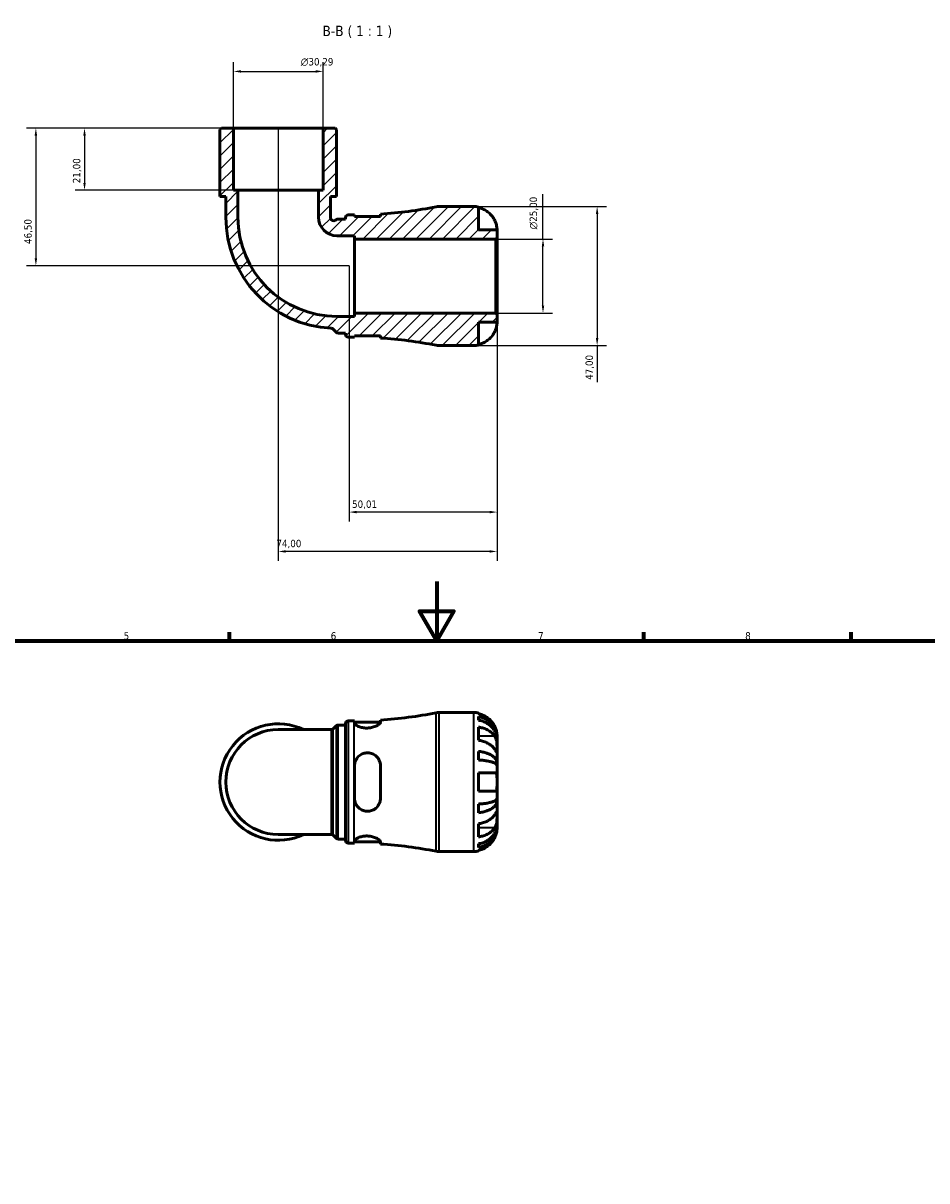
# Model space of a CAD drawing. Header units: millimetres. Extents: x 0 to 902, y 0 to 783.
# Tile 4 of 5: x 281 to 586, y 391 to 783. Entities that reach past the tile are written whole.
import ezdxf

# ---------------------------------------------------------------- set-up
doc = ezdxf.new("R2010")
doc.units = ezdxf.units.MM
for name, color, linetype, lineweight in [('Border (ISO)', 7, 'Continuous', 70), ('Dimension (ISO)', 7, 'Continuous', 25), ('Hatch (ISO)', 7, 'Continuous', 18), ('Symbol (ISO)', 7, 'Continuous', 25), ('Visible (ISO)', 7, 'Continuous', 50), ('Visible Narrow (ISO)', 7, 'Continuous', 35)]:
    doc.layers.add(name, color=color, linetype=linetype, lineweight=lineweight)
doc.styles.add('Label Text (ISO)', font='tahoma.ttf')
doc.styles.add('Note Text (ISO)', font='tahoma.ttf')
doc.dimstyles.new('Default (ISO)', dxfattribs={"dimtxt": 2.5, "dimasz": 2.5, "dimexe": 3.175, "dimexo": 0, "dimgap": 0.762, "dimtad": 1, "dimrnd": 1e-08, "dimzin": 0, "dimtxsty": 'Note Text (ISO)', "dimcen": 0.09, "dimdle": 10, "dimclrd": 256, "dimclre": 256, "dimclrt": 232, "dimazin": 0, "dimtfac": 1.40208, "dimtmove": 0, "dimatfit": 3, "dimfxl": 1, "dimtolj": 1, "dimtzin": 0, "dimlwd": -1, "dimlwe": -1, "dimarcsym": 0})

# ---------------------------------------------------------------- blocks, each defined once
blk = doc.blocks.new('Borders Default Border')
at = {"layer": 'Border (ISO)'}
for p, q in [((350.42, 574), (350.42, 576.9)), ((490.58, 574), (490.58, 576.9)), ((560.67, 574), (560.67, 576.9))]:
    blk.add_line(p, q, dxfattribs=at)
at = {"layer": 'Border (ISO)', "flags": 128}
for points in [[(420.5, 594), (420.5, 574), (414.73, 584), (426.27, 584), (420.5, 574)], [(20, 20), (20, 574), (821, 574), (821, 20), (20, 20)]]:
    blk.add_lwpolyline(points, dxfattribs=at)
at = {"layer": 'Border (ISO)', "color": 232, "true_color": 0xca0064, "char_height": 2.5, "attachment_point": 7, "style": 'Note Text (ISO)'}
for s, insert in [('5', (314.64, 574.35)), ('6', (384.66, 574.35)), ('7', (454.77, 574.4)), ('8', (524.81, 574.34))]:
    blk.add_mtext(s, dxfattribs=dict(at, insert=insert))
blk = doc.blocks.new('*D7')
at = {"layer": 'Defpoints', "color": 0, "transparency": 16777216}
for p in [(440.44, 709.8), (456.44, 709.8), (440.44, 684.8)]:
    blk.add_point(p, dxfattribs=at)
at = {"layer": 'Dimension (ISO)', "transparency": 16777216}
for p, q in [((456.44, 709.8), (456.44, 724.93)), ((440.44, 709.8), (459.62, 709.8)), ((456.44, 687.3), (456.44, 707.3)), ((440.44, 684.8), (459.62, 684.8))]:
    blk.add_line(p, q, dxfattribs=at)
for points in [[(456.03, 707.3), (456.86, 707.3), (456.44, 709.8)], [(456.03, 687.3), (456.86, 687.3), (456.44, 684.8)]]:
    blk.add_solid(points, dxfattribs=at)
at = {"layer": 'Dimension (ISO)', "color": 232, "true_color": 0xca0064, "transparency": 16777216, "insert": (451.92, 713.06), "char_height": 2.5, "attachment_point": 1, "rotation": 90, "style": 'Note Text (ISO)'}
blk.add_mtext('\\A1;\\fAIGDT|b0|i0;\\H2.5000;\\ln\\fTahoma|b0|i0;\\H2.5000;25,00', dxfattribs=at)
blk = doc.blocks.new('*D8')
at = {"layer": 'Defpoints', "color": 0, "transparency": 16777216}
for p in [(433.04, 720.8), (433.04, 673.8), (474.75, 673.8)]:
    blk.add_point(p, dxfattribs=at)
at = {"layer": 'Dimension (ISO)', "transparency": 16777216}
for p, q in [((433.04, 720.8), (477.93, 720.8)), ((474.75, 718.3), (474.75, 676.3)), ((433.04, 673.8), (477.93, 673.8)), ((474.75, 673.8), (474.75, 661.43))]:
    blk.add_line(p, q, dxfattribs=at)
for points in [[(474.34, 718.3), (475.17, 718.3), (474.75, 720.8)], [(474.34, 676.3), (475.17, 676.3), (474.75, 673.8)]]:
    blk.add_solid(points, dxfattribs=at)
at = {"layer": 'Dimension (ISO)', "color": 232, "true_color": 0xca0064, "transparency": 16777216, "insert": (470.82, 662.19), "char_height": 2.5, "attachment_point": 1, "rotation": 90, "style": 'Note Text (ISO)'}
blk.add_mtext('\\A1;47,00', dxfattribs=at)
blk = doc.blocks.new('*D9')
at = {"layer": 'Defpoints', "color": 0, "transparency": 16777216}
for p in [(351.77, 747.3), (301.42, 726.3), (353.28, 726.3)]:
    blk.add_point(p, dxfattribs=at)
at = {"layer": 'Dimension (ISO)', "transparency": 16777216}
for p, q in [((351.77, 747.3), (298.24, 747.3)), ((301.42, 744.8), (301.42, 728.8)), ((353.28, 726.3), (298.24, 726.3))]:
    blk.add_line(p, q, dxfattribs=at)
for points in [[(301, 744.8), (301.83, 744.8), (301.42, 747.3)], [(301, 728.8), (301.83, 728.8), (301.42, 726.3)]]:
    blk.add_solid(points, dxfattribs=at)
at = {"layer": 'Dimension (ISO)', "color": 232, "true_color": 0xca0064, "transparency": 16777216, "insert": (297.48, 728.68), "char_height": 2.5, "attachment_point": 1, "rotation": 90, "style": 'Note Text (ISO)'}
blk.add_mtext('\\A1;21,00', dxfattribs=at)
blk = doc.blocks.new('*D10')
at = {"layer": 'Defpoints', "color": 0, "transparency": 16777216}
for p in [(351.77, 747.3), (284.97, 700.8), (390.91, 700.8)]:
    blk.add_point(p, dxfattribs=at)
at = {"layer": 'Dimension (ISO)', "transparency": 16777216}
for p, q in [((351.77, 747.3), (281.79, 747.3)), ((284.97, 744.8), (284.97, 703.3)), ((390.91, 700.8), (281.79, 700.8))]:
    blk.add_line(p, q, dxfattribs=at)
for points in [[(284.55, 744.8), (285.38, 744.8), (284.97, 747.3)], [(284.55, 703.3), (285.38, 703.3), (284.97, 700.8)]]:
    blk.add_solid(points, dxfattribs=at)
at = {"layer": 'Dimension (ISO)', "color": 232, "true_color": 0xca0064, "transparency": 16777216, "insert": (281.03, 708.13), "char_height": 2.5, "attachment_point": 1, "rotation": 90, "style": 'Note Text (ISO)'}
blk.add_mtext('\\A1;46,50', dxfattribs=at)
blk = doc.blocks.new('*D11')
at = {"layer": 'Defpoints', "color": 0, "transparency": 16777216}
for p in [(382.06, 766.48), (351.77, 747.3), (382.06, 747.3)]:
    blk.add_point(p, dxfattribs=at)
at = {"layer": 'Dimension (ISO)', "transparency": 16777216}
for p, q in [((351.77, 747.3), (351.77, 769.65)), ((382.06, 747.3), (382.06, 769.65)), ((354.27, 766.48), (379.56, 766.48))]:
    blk.add_line(p, q, dxfattribs=at)
for points in [[(354.27, 766.9), (354.27, 766.06), (351.77, 766.48)], [(379.56, 766.9), (379.56, 766.06), (382.06, 766.48)]]:
    blk.add_solid(points, dxfattribs=at)
at = {"layer": 'Dimension (ISO)', "color": 232, "true_color": 0xca0064, "transparency": 16777216, "insert": (374.54, 771), "char_height": 2.5, "attachment_point": 1, "style": 'Note Text (ISO)'}
blk.add_mtext('\\A1;\\fAIGDT|b0|i0;\\H2.5000;\\ln\\fTahoma|b0|i0;\\H2.5000;30,29', dxfattribs=at)
blk = doc.blocks.new('*D12')
at = {"layer": 'Defpoints', "color": 0, "transparency": 16777216}
for p in [(390.91, 700.8), (440.91, 684.33), (390.91, 617.5)]:
    blk.add_point(p, dxfattribs=at)
at = {"layer": 'Dimension (ISO)', "transparency": 16777216}
for p, q in [((390.91, 700.8), (390.91, 614.33)), ((440.91, 684.33), (440.91, 614.33)), ((438.41, 617.5), (393.41, 617.5))]:
    blk.add_line(p, q, dxfattribs=at)
for points in [[(393.41, 617.92), (393.41, 617.08), (390.91, 617.5)], [(438.41, 617.92), (438.41, 617.08), (440.91, 617.5)]]:
    blk.add_solid(points, dxfattribs=at)
at = {"layer": 'Dimension (ISO)', "color": 232, "true_color": 0xca0064, "transparency": 16777216, "insert": (391.88, 621.43), "char_height": 2.5, "attachment_point": 1, "style": 'Note Text (ISO)'}
blk.add_mtext('\\A1;50,01', dxfattribs=at)
blk = doc.blocks.new('*D13')
at = {"layer": 'Defpoints', "color": 0, "transparency": 16777216}
for p in [(366.91, 747.3), (440.91, 684.33), (366.91, 604.19)]:
    blk.add_point(p, dxfattribs=at)
at = {"layer": 'Dimension (ISO)', "transparency": 16777216}
for p, q in [((366.91, 747.3), (366.91, 601.02)), ((440.91, 684.33), (440.91, 601.02)), ((438.41, 604.19), (369.41, 604.19))]:
    blk.add_line(p, q, dxfattribs=at)
for points in [[(369.41, 604.61), (369.41, 603.78), (366.91, 604.19)], [(438.41, 604.61), (438.41, 603.78), (440.91, 604.19)]]:
    blk.add_solid(points, dxfattribs=at)
at = {"layer": 'Dimension (ISO)', "color": 232, "true_color": 0xca0064, "transparency": 16777216, "insert": (366.29, 608.13), "char_height": 2.5, "attachment_point": 1, "style": 'Note Text (ISO)'}
blk.add_mtext('\\A1;74,00', dxfattribs=at)

msp = doc.modelspace()

# ---------------------------------------------------------------- hatches: boundary and pattern name
at = {"layer": 'Hatch (ISO)'}
h = msp.add_hatch(dxfattribs=at)
h.set_pattern_fill('ANSI31', color=256, scale=25.4, style=0)
h.set_pattern_definition([(45, (0, 0), (-2.245064, 2.245064), [])])
edge = h.paths.add_edge_path()
edge.add_ellipse((421.218, 678.498), major_axis=(-0.915, -4.61), ratio=1, start_angle=0, end_angle=11.23207)
edge.add_line((421.218, 673.798), (433.037, 673.798))
edge.add_ellipse((433.037, 681.673), major_axis=(0, -7.875), ratio=1, start_angle=0, end_angle=11.53696)
edge.add_line((434.612, 673.957), (434.612, 681.673))
edge.add_line((434.612, 681.673), (440.912, 681.673))
edge.add_line((440.912, 681.673), (440.912, 684.328))
edge.add_line((440.912, 684.328), (440.442, 684.798))
edge.add_line((440.442, 684.798), (392.722, 684.798))
edge.add_line((392.722, 684.798), (392.722, 683.667))
edge.add_line((392.722, 683.667), (386.78, 683.667))
edge.add_ellipse((386.78, 717.166), major_axis=(0, -33.499), ratio=1, start_angle=270, end_angle=360, ccw=False)
edge.add_line((353.281, 717.166), (353.281, 726.298))
edge.add_line((353.281, 726.298), (351.766, 726.298))
edge.add_line((351.766, 726.298), (351.766, 747.298))
edge.add_line((351.766, 747.298), (347.693, 747.298))
edge.add_line((347.693, 747.298), (347.223, 746.828))
edge.add_line((347.223, 746.828), (347.223, 724.198))
edge.add_line((347.223, 724.198), (349.192, 724.198))
edge.add_line((349.192, 724.198), (349.192, 717.166))
edge.add_ellipse((386.78, 717.166), major_axis=(-37.588, 0), ratio=1, start_angle=0, end_angle=87.08078)
edge.add_spline(control_points=[(384.866, 679.627), (384.982, 679.621), (385.097, 679.593), (385.311, 679.497), (385.407, 679.429), (385.489, 679.346)], knot_values=[-0.0702087, -0.0702087, -0.0702087, -0.0702087, -0.0351044, -0.0351044, 0, 0, 0, 0], degree=3, periodic=0)
edge.add_line((385.489, 679.346), (386.503, 678.31))
edge.add_spline(control_points=[(386.503, 678.31), (386.548, 678.265), (386.597, 678.224), (386.703, 678.153), (386.759, 678.123), (386.931, 678.052), (387.053, 678.028), (387.175, 678.028)], knot_values=[-0.0749445, -0.0749445, -0.0749445, -0.0749445, -0.0558325, -0.0558325, -0.0367206, -0.0367206, 0, 0, 0, 0], degree=3, periodic=0)
edge.add_line((387.175, 678.028), (389.66, 678.028))
edge.add_line((389.66, 678.028), (389.66, 677.558))
edge.add_ellipse((390.6, 677.558), major_axis=(-0.94, 0), ratio=1, start_angle=0, end_angle=90)
edge.add_line((390.6, 676.618), (392.54, 676.618))
edge.add_ellipse((392.54, 534.088), major_axis=(0, 142.53), ratio=1, start_angle=359.92664, end_angle=360, ccw=False)
edge.add_line((392.722, 676.618), (392.722, 677.118))
edge.add_line((392.722, 677.118), (401.472, 677.118))
edge.add_line((401.472, 677.118), (401.472, 676.338))
edge.add_ellipse((392.54, 534.088), major_axis=(8.933, 142.25), ratio=1, start_angle=352.36107, end_angle=360, ccw=False)
edge = h.paths.add_edge_path()
edge.add_ellipse((421.218, 716.098), major_axis=(0, 4.7), ratio=1, start_angle=0, end_angle=11.23207)
edge.add_ellipse((392.54, 860.508), major_axis=(27.762, -139.8), ratio=1, start_angle=352.36107, end_angle=360, ccw=False)
edge.add_line((401.472, 718.258), (401.472, 717.478))
edge.add_line((401.472, 717.478), (392.722, 717.478))
edge.add_line((392.722, 717.478), (392.722, 717.978))
edge.add_ellipse((392.54, 860.508), major_axis=(0.183, -142.53), ratio=1, start_angle=359.92664, end_angle=360, ccw=False)
edge.add_line((392.54, 717.978), (390.6, 717.978))
edge.add_ellipse((390.6, 717.038), major_axis=(0, 0.94), ratio=1, start_angle=0, end_angle=90)
edge.add_line((389.66, 717.038), (389.66, 716.568))
edge.add_line((389.66, 716.568), (387.071, 716.568))
edge.add_ellipse((387.071, 715.628), major_axis=(0, 0.94), ratio=1, start_angle=0, end_angle=34.42578)
edge.add_line((386.54, 716.404), (386.133, 716.125))
edge.add_ellipse((385.602, 716.9), major_axis=(0.531, -0.775), ratio=1, start_angle=248.29147, end_angle=360, ccw=False)
edge.add_ellipse((386.78, 717.166), major_axis=(-2.095, -0.473), ratio=1, start_angle=347.28275, end_angle=360, ccw=False)
edge.add_line((384.632, 717.166), (384.632, 724.198))
edge.add_line((384.632, 724.198), (386.601, 724.198))
edge.add_line((386.601, 724.198), (386.601, 746.828))
edge.add_line((386.601, 746.828), (386.131, 747.298))
edge.add_line((386.131, 747.298), (382.057, 747.298))
edge.add_line((382.057, 747.298), (382.057, 726.298))
edge.add_line((382.057, 726.298), (380.543, 726.298))
edge.add_line((380.543, 726.298), (380.543, 717.166))
edge.add_ellipse((386.78, 717.166), major_axis=(-6.237, 0), ratio=1, start_angle=0, end_angle=90)
edge.add_line((386.78, 710.929), (392.722, 710.929))
edge.add_line((392.722, 710.929), (392.722, 709.798))
edge.add_line((392.722, 709.798), (440.442, 709.798))
edge.add_line((440.442, 709.798), (440.912, 710.268))
edge.add_line((440.912, 710.268), (440.912, 712.923))
edge.add_line((440.912, 712.923), (434.612, 712.923))
edge.add_line((434.612, 712.923), (434.612, 720.639))
edge.add_ellipse((433.037, 712.923), major_axis=(1.575, 7.716), ratio=1, start_angle=0, end_angle=11.53696)
edge.add_line((433.037, 720.798), (421.218, 720.798))

# ---------------------------------------------------------------- linework, layer by layer
at = {"layer": 'Visible (ISO)'}
for p, q in [((347.693, 747.298), (347.223, 746.828)), ((347.223, 746.828), (347.223, 724.198)), ((351.766, 747.298), (347.693, 747.298)), ((351.766, 726.298), (351.766, 747.298)), ((382.057, 747.298), (351.766, 747.298)), ((386.131, 747.298), (382.057, 747.298)), ((382.057, 747.298), (382.057, 726.298)), ((386.601, 746.828), (386.131, 747.298)), ((386.601, 724.198), (386.601, 746.828)), ((347.223, 724.198), (349.192, 724.198)), ((349.192, 724.198), (349.192, 717.166)), ((353.281, 726.298), (351.766, 726.298)), ((353.281, 717.166), (353.281, 726.298)), ((380.543, 726.298), (353.281, 726.298)), ((382.057, 726.298), (380.543, 726.298)), ((380.543, 726.298), (380.543, 717.166)), ((384.632, 717.166), (384.632, 724.198)), ((384.632, 724.198), (386.601, 724.198)), ((433.037, 720.798), (421.218, 720.798)), ((434.612, 712.923), (434.612, 720.639)), ((386.54, 716.404), (386.133, 716.125)), ((389.66, 716.568), (387.071, 716.568)), ((389.66, 717.038), (389.66, 716.568)), ((392.54, 717.978), (390.6, 717.978)), ((392.722, 717.478), (392.722, 717.978)), ((401.472, 717.478), (392.722, 717.478)), ((401.472, 718.258), (401.472, 717.478)), ((440.912, 712.923), (434.612, 712.923)), ((440.912, 710.268), (440.912, 712.923)), ((386.78, 710.929), (392.722, 710.929)), ((392.722, 710.929), (392.722, 709.798)), ((392.722, 709.798), (440.442, 709.798)), ((392.722, 684.798), (392.722, 709.798)), ((440.442, 709.798), (440.912, 710.268)), ((440.442, 709.798), (440.442, 684.798)), ((440.912, 684.328), (440.912, 710.268)), ((392.722, 683.667), (386.78, 683.667)), ((440.442, 684.798), (392.722, 684.798)), ((392.722, 684.798), (392.722, 683.667)), ((434.612, 673.957), (434.612, 681.673)), ((434.612, 681.673), (440.912, 681.673)), ((440.912, 684.328), (440.442, 684.798)), ((440.912, 681.673), (440.912, 684.328)), ((387.175, 678.028), (389.66, 678.028)), ((389.66, 678.028), (389.66, 677.558)), ((390.6, 676.618), (392.54, 676.618)), ((392.722, 676.618), (392.722, 677.118)), ((392.722, 677.118), (401.472, 677.118)), ((401.472, 677.118), (401.472, 676.338)), ((421.218, 673.798), (433.037, 673.798)), ((421.218, 549.738), (433.037, 549.738)), ((434.612, 549.579), (434.612, 549.365)), ((434.612, 548.357), (434.612, 547.149)), ((387.169, 545.508), (389.66, 545.508)), ((389.66, 506.498), (389.66, 545.978)), ((390.6, 546.918), (392.54, 546.918)), ((392.722, 546.918), (392.722, 546.173)), ((392.722, 546.418), (401.469, 546.418)), ((401.472, 546.464), (401.472, 547.198)), ((434.612, 544.819), (434.612, 540.364)), ((384.841, 543.958), (366.912, 543.958)), ((440.912, 540.858), (440.899, 540.858)), ((440.912, 540.858), (440.912, 541.863)), ((440.912, 540.475), (440.912, 540.858)), ((440.912, 537.287), (440.912, 540.475)), ((434.612, 536.608), (434.612, 533.692)), ((440.912, 532.676), (440.912, 537.287)), ((440.912, 532.676), (440.003, 532.676)), ((440.912, 531.752), (440.912, 532.676)), ((392.722, 531.738), (392.722, 520.738)), ((401.472, 520.738), (401.472, 531.738)), ((434.612, 529.388), (434.612, 523.088)), ((440.912, 526.238), (440.912, 531.752)), ((440.912, 520.724), (440.912, 526.238)), ((440.912, 519.8), (440.912, 520.724)), ((434.612, 518.784), (434.612, 515.868)), ((440.912, 519.8), (440.003, 519.8)), ((440.912, 515.189), (440.912, 519.8)), ((440.912, 512.001), (440.912, 515.189)), ((434.612, 512.112), (434.612, 507.657)), ((440.912, 511.618), (440.899, 511.618)), ((440.912, 511.618), (440.912, 512.001)), ((440.912, 510.613), (440.912, 511.618)), ((366.912, 508.518), (384.841, 508.518)), ((387.169, 506.968), (389.66, 506.968)), ((390.6, 505.558), (392.54, 505.558)), ((392.722, 506.303), (392.722, 505.558)), ((392.722, 506.058), (401.469, 506.058)), ((401.472, 505.278), (401.472, 506.012)), ((434.612, 505.327), (434.612, 504.119)), ((421.218, 502.738), (433.037, 502.738)), ((434.612, 503.111), (434.612, 502.897))]:
    msp.add_line(p, q, dxfattribs=at)
for centre, radius, start, end in [((392.54, 860.508), 142.53, 273.59314, 281.23207), ((421.218, 716.098), 4.7, 90, 101.23207), ((433.037, 712.923), 7.875, 78.46304, 90), ((386.78, 717.166), 37.588, 180, 267.08078), ((386.78, 717.166), 33.499, 180, 270), ((386.78, 717.166), 6.237, 180, 270), ((386.78, 717.166), 2.148, 180, 192.71725), ((385.602, 716.9), 0.94, 192.71725, 304.42578), ((387.071, 715.628), 0.94, 90, 124.42578), ((390.6, 717.038), 0.94, 90, 180), ((392.54, 860.508), 142.53, 270, 270.07336), ((390.6, 677.558), 0.94, 180, 270), ((392.54, 534.088), 142.53, 89.92664, 90), ((392.54, 534.088), 142.53, 78.76793, 86.40686), ((421.218, 678.498), 4.7, 258.76793, 270), ((433.037, 681.673), 7.875, 270, 281.53696), ((392.54, 689.448), 142.53, 273.59314, 281.23207), ((421.218, 545.038), 4.7, 90, 101.23207), ((433.037, 541.863), 7.875, 78.46304, 90), ((366.912, 526.238), 19.689, 64.15807, 295.84193), ((390.6, 545.978), 0.94, 90, 180), ((392.54, 689.448), 142.53, 270, 270.07336), ((366.912, 526.238), 17.72, 90, 270), ((390.6, 506.498), 0.94, 180, 270), ((392.54, 363.028), 142.53, 89.92664, 90), ((392.54, 363.028), 142.53, 78.76793, 86.40686), ((421.218, 507.438), 4.7, 258.76793, 270), ((433.037, 510.613), 7.875, 270, 281.53696)]:
    msp.add_arc(centre, radius, start, end, dxfattribs=at)
for points, knots in [([(434.612, 720.426), (435.114, 720.322), (435.604, 720.167), (436.487, 719.799), (436.959, 719.551), (437.839, 718.959), (438.247, 718.616), (438.936, 717.924), (439.279, 717.51), (439.787, 716.743), (439.976, 716.406), (440.134, 716.073)], [0.14941001, 0.14941001, 0.14941001, 0.14941001, 0.29044502, 0.29044502, 0.43634177, 0.43634177, 0.58223851, 0.58223851, 0.72934673, 0.72934673, 0.83526259, 0.83526259, 0.83526259, 0.83526259]), ([(440.134, 716.073), (440.248, 715.833), (440.352, 715.588), (440.542, 715.076), (440.624, 714.813), (440.758, 714.299), (440.807, 714.054), (440.884, 713.552), (440.9, 713.323), (440.914, 713.006), (440.912, 712.923), (440.912, 712.923)], [-0.50777161, -0.50777161, -0.50777161, -0.50777161, -0.42786808, -0.42786808, -0.34024252, -0.34024252, -0.24759219, -0.24759219, -0.12500149, -0.12500149, 0, 0, 0, 0]), ([(440.912, 681.673), (440.912, 681.673), (440.912, 681.65), (440.911, 681.556), (440.909, 681.482), (440.896, 681.213), (440.876, 680.97), (440.791, 680.459), (440.741, 680.223), (440.622, 679.785), (440.564, 679.595), (440.427, 679.205), (440.35, 679.007), (440.223, 678.714), (440.179, 678.618), (440.134, 678.523)], [-2.17667965, -2.17667965, -2.17667965, -2.17667965, -2.11086653, -2.11086653, -2.04055216, -2.04055216, -1.91738302, -1.91738302, -1.82942275, -1.82942275, -1.76558177, -1.76558177, -1.70117883, -1.70117883, -1.66961913, -1.66961913, -1.66961913, -1.66961913]), ([(384.866, 679.627), (384.982, 679.621), (385.097, 679.593), (385.311, 679.497), (385.407, 679.429), (385.489, 679.346)], [-0.070208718, -0.070208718, -0.070208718, -0.070208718, -0.035104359, -0.035104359, 0, 0, 0, 0]), ([(385.489, 679.346), (385.661, 679.17), (385.833, 678.995), (386.171, 678.65), (386.337, 678.48), (386.503, 678.31)], [-0.18443907, -0.18443907, -0.18443907, -0.18443907, -0.11070872, -0.11070872, -0.03950491, -0.03950491, -0.03950491, -0.03950491]), ([(386.503, 678.31), (386.548, 678.265), (386.597, 678.224), (386.703, 678.153), (386.759, 678.123), (386.931, 678.052), (387.053, 678.028), (387.175, 678.028)], [-0.074944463, -0.074944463, -0.074944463, -0.074944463, -0.055832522, -0.055832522, -0.03672058, -0.03672058, 0, 0, 0, 0]), ([(440.134, 678.523), (439.976, 678.19), (439.787, 677.853), (439.279, 677.087), (438.936, 676.673), (438.247, 675.98), (437.839, 675.637), (436.959, 675.046), (436.487, 674.797), (435.604, 674.43), (435.114, 674.274), (434.612, 674.171)], [3.89239507, 3.89239507, 3.89239507, 3.89239507, 3.99831093, 3.99831093, 4.14541915, 4.14541915, 4.2913159, 4.2913159, 4.43721264, 4.43721264, 4.57824766, 4.57824766, 4.57824766, 4.57824766]), ([(440.134, 545.013), (439.976, 545.346), (439.787, 545.683), (439.279, 546.449), (438.936, 546.863), (438.247, 547.556), (437.839, 547.899), (436.959, 548.491), (436.487, 548.739), (435.604, 549.107), (435.114, 549.262), (434.612, 549.365)], [3.89239507, 3.89239507, 3.89239507, 3.89239507, 3.99831093, 3.99831093, 4.14541915, 4.14541915, 4.2913159, 4.2913159, 4.43721264, 4.43721264, 4.57824766, 4.57824766, 4.57824766, 4.57824766]), ([(434.612, 548.357), (435.117, 548.257), (435.61, 548.106), (436.496, 547.75), (436.968, 547.511), (437.849, 546.94), (438.258, 546.609), (438.945, 545.942), (439.287, 545.545), (439.877, 544.689), (440.124, 544.23), (440.497, 543.357), (440.656, 542.861), (440.864, 541.848), (440.912, 541.331), (440.912, 540.858)], [0.1494024, 0.1494024, 0.1494024, 0.1494024, 0.2912498, 0.2912498, 0.4370651, 0.4370651, 0.5828803, 0.5828803, 0.7290354, 0.7290354, 0.8751905, 0.8751905, 1.0219149, 1.0219149, 1.1686392, 1.1686392, 1.1686392, 1.1686392]), ([(384.841, 543.958), (384.903, 543.958), (384.966, 543.965), (385.083, 543.988), (385.139, 544.005), (385.239, 544.045), (385.284, 544.068), (385.363, 544.115), (385.398, 544.14), (385.458, 544.188), (385.483, 544.211), (385.505, 544.233)], [-1.5606672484, -1.5606672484, -1.5606672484, -1.5606672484, -1.560187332, -1.560187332, -1.5597074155, -1.5597074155, -1.5592274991, -1.5592274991, -1.5587475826, -1.5587475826, -1.5582676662, -1.5582676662, -1.5582676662, -1.5582676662]), ([(386.505, 545.233), (386.527, 545.255), (386.552, 545.278), (386.612, 545.326), (386.646, 545.35), (386.725, 545.398), (386.77, 545.421), (386.87, 545.461), (386.926, 545.478), (387.044, 545.502), (387.107, 545.508), (387.169, 545.508)], [3.1410281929, 3.1410281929, 3.1410281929, 3.1410281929, 3.14114494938, 3.14114494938, 3.14126170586, 3.14126170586, 3.14137846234, 3.14137846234, 3.14149521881, 3.14149521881, 3.14161197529, 3.14161197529, 3.14161197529, 3.14161197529]), ([(401.472, 546.464), (401.472, 546.424), (401.465, 546.382), (401.409, 546.215), (401.312, 546.078), (400.946, 545.721), (400.619, 545.493), (399.802, 545.074), (399.319, 544.883), (398.343, 544.626), (397.879, 544.544), (396.956, 544.474), (396.511, 544.48), (395.596, 544.571), (395.143, 544.664), (394.257, 544.93), (393.848, 545.111), (393.182, 545.502), (392.939, 545.712), (392.754, 545.999), (392.722, 546.09), (392.722, 546.173)], [-1.5138887, -1.5138887, -1.5138887, -1.5138887, -1.4680721, -1.4680721, -1.3400138, -1.3400138, -1.1517216, -1.1517216, -0.9695924, -0.9695924, -0.824697, -0.824697, -0.6904142, -0.6904142, -0.5403886, -0.5403886, -0.3639541, -0.3639541, -0.1749306, -0.1749306, -0.0801301, -0.0801301, -0.0801301, -0.0801301]), ([(440.912, 540.475), (440.912, 540.896), (440.864, 541.357), (440.656, 542.258), (440.497, 542.699), (440.124, 543.477), (439.877, 543.885), (439.287, 544.646), (438.945, 545), (438.258, 545.593), (437.849, 545.888), (436.968, 546.396), (436.496, 546.609), (435.61, 546.926), (435.117, 547.06), (434.612, 547.149)], [3.5133937, 3.5133937, 3.5133937, 3.5133937, 3.6601181, 3.6601181, 3.8068425, 3.8068425, 3.9529976, 3.9529976, 4.0991526, 4.0991526, 4.2449679, 4.2449679, 4.3907831, 4.3907831, 4.5326305, 4.5326305, 4.5326305, 4.5326305]), ([(434.612, 544.819), (435.114, 544.746), (435.604, 544.636), (436.487, 544.376), (436.959, 544.2), (437.839, 543.782), (438.247, 543.54), (438.936, 543.05), (439.279, 542.757), (439.787, 542.215), (439.976, 541.977), (440.134, 541.741)], [0.14941001, 0.14941001, 0.14941001, 0.14941001, 0.29044502, 0.29044502, 0.43634177, 0.43634177, 0.58223851, 0.58223851, 0.72934673, 0.72934673, 0.83526259, 0.83526259, 0.83526259, 0.83526259]), ([(440.912, 541.863), (440.912, 541.863), (440.912, 541.886), (440.911, 541.98), (440.909, 542.054), (440.896, 542.324), (440.876, 542.566), (440.791, 543.077), (440.741, 543.314), (440.622, 543.751), (440.564, 543.942), (440.427, 544.331), (440.35, 544.529), (440.223, 544.822), (440.179, 544.918), (440.134, 545.013)], [-2.17667965, -2.17667965, -2.17667965, -2.17667965, -2.11086653, -2.11086653, -2.04055216, -2.04055216, -1.91738302, -1.91738302, -1.82942275, -1.82942275, -1.76558177, -1.76558177, -1.70117883, -1.70117883, -1.66961913, -1.66961913, -1.66961913, -1.66961913]), ([(440.134, 537.287), (439.976, 537.522), (439.787, 537.76), (439.279, 538.302), (438.936, 538.595), (438.247, 539.085), (437.839, 539.327), (436.959, 539.746), (436.487, 539.921), (435.604, 540.181), (435.114, 540.291), (434.612, 540.364)], [3.89239507, 3.89239507, 3.89239507, 3.89239507, 3.99831093, 3.99831093, 4.14541915, 4.14541915, 4.2913159, 4.2913159, 4.43721264, 4.43721264, 4.57824766, 4.57824766, 4.57824766, 4.57824766]), ([(440.134, 541.741), (440.192, 541.655), (440.247, 541.563), (440.383, 541.308), (440.459, 541.136), (440.594, 540.763), (440.652, 540.562), (440.767, 540.063), (440.813, 539.762), (440.885, 539.066), (440.9, 538.678), (440.914, 537.931), (440.912, 537.581), (440.912, 537.287)], [-0.50766593, -0.50766593, -0.50766593, -0.50766593, -0.46718991, -0.46718991, -0.40200215, -0.40200215, -0.33506637, -0.33506637, -0.24300458, -0.24300458, -0.12488859, -0.12488859, 0, 0, 0, 0]), ([(434.612, 536.608), (435.117, 536.555), (435.61, 536.476), (436.496, 536.29), (436.968, 536.164), (437.849, 535.865), (438.258, 535.691), (438.945, 535.342), (439.287, 535.133), (439.877, 534.685), (440.124, 534.444), (440.497, 533.987), (440.656, 533.727), (440.864, 533.196), (440.912, 532.925), (440.912, 532.676)], [0.1494024, 0.1494024, 0.1494024, 0.1494024, 0.2912498, 0.2912498, 0.4370651, 0.4370651, 0.5828803, 0.5828803, 0.7290354, 0.7290354, 0.8751905, 0.8751905, 1.0219149, 1.0219149, 1.1686392, 1.1686392, 1.1686392, 1.1686392]), ([(440.912, 537.287), (440.912, 537.131), (440.912, 536.992), (440.911, 536.744), (440.909, 536.638), (440.897, 536.44), (440.882, 536.375), (440.817, 536.356), (440.77, 536.394), (440.652, 536.535), (440.594, 536.614), (440.459, 536.806), (440.383, 536.917), (440.247, 537.118), (440.192, 537.2), (440.134, 537.287)], [0, 0, 0, 0, 0.06608139, 0.06608139, 0.13667451, 0.13667451, 0.23873403, 0.23873403, 0.33457773, 0.33457773, 0.40157847, 0.40157847, 0.46685307, 0.46685307, 0.50745344, 0.50745344, 0.50745344, 0.50745344]), ([(392.722, 531.738), (392.722, 531.883), (392.73, 532.028), (392.786, 532.597), (392.891, 533.012), (393.269, 533.93), (393.588, 534.412), (394.377, 535.208), (394.837, 535.526), (395.774, 535.933), (396.223, 536.05), (397.137, 536.136), (397.586, 536.108), (398.533, 535.904), (399.012, 535.704), (399.923, 535.127), (400.337, 534.731), (401.003, 533.795), (401.246, 533.25), (401.438, 532.365), (401.472, 532.053), (401.472, 531.738)], [-1.506757, -1.506757, -1.506757, -1.506757, -1.4614955, -1.4614955, -1.3277033, -1.3277033, -1.1467616, -1.1467616, -0.9747067, -0.9747067, -0.8344716, -0.8344716, -0.6988806, -0.6988806, -0.5396246, -0.5396246, -0.3595209, -0.3595209, -0.171702, -0.171702, -0.0733786, -0.0733786, -0.0733786, -0.0733786]), ([(440.912, 531.752), (440.912, 531.875), (440.864, 532.009), (440.656, 532.271), (440.497, 532.399), (440.124, 532.625), (439.877, 532.743), (439.287, 532.965), (438.945, 533.067), (438.258, 533.24), (437.849, 533.325), (436.968, 533.473), (436.496, 533.535), (435.61, 533.627), (435.117, 533.666), (434.612, 533.692)], [3.5133937, 3.5133937, 3.5133937, 3.5133937, 3.6601181, 3.6601181, 3.8068425, 3.8068425, 3.9529976, 3.9529976, 4.0991526, 4.0991526, 4.2449679, 4.2449679, 4.3907831, 4.3907831, 4.5326305, 4.5326305, 4.5326305, 4.5326305]), ([(434.612, 529.388), (435.114, 529.388), (435.604, 529.388), (436.487, 529.388), (436.959, 529.388), (437.839, 529.388), (438.247, 529.388), (438.936, 529.388), (439.279, 529.388), (439.787, 529.388), (439.976, 529.388), (440.134, 529.388)], [0.14941001, 0.14941001, 0.14941001, 0.14941001, 0.29044502, 0.29044502, 0.43634177, 0.43634177, 0.58223851, 0.58223851, 0.72934673, 0.72934673, 0.83526259, 0.83526259, 0.83526259, 0.83526259]), ([(440.134, 529.388), (440.196, 529.388), (440.255, 529.38), (440.391, 529.339), (440.464, 529.296), (440.595, 529.17), (440.652, 529.085), (440.767, 528.831), (440.813, 528.644), (440.885, 528.142), (440.9, 527.812), (440.914, 527.066), (440.912, 526.654), (440.912, 526.238)], [-0.50816407, -0.50816407, -0.50816407, -0.50816407, -0.46460526, -0.46460526, -0.40154747, -0.40154747, -0.3356183, -0.3356183, -0.24286964, -0.24286964, -0.12490659, -0.12490659, 0, 0, 0, 0]), ([(440.912, 526.238), (440.912, 526.019), (440.912, 525.8), (440.911, 525.356), (440.909, 525.133), (440.896, 524.547), (440.876, 524.213), (440.791, 523.736), (440.741, 523.57), (440.622, 523.344), (440.564, 523.269), (440.427, 523.156), (440.35, 523.119), (440.223, 523.092), (440.179, 523.088), (440.134, 523.088)], [-2.17667965, -2.17667965, -2.17667965, -2.17667965, -2.11086653, -2.11086653, -2.04055216, -2.04055216, -1.91738302, -1.91738302, -1.82942275, -1.82942275, -1.76558177, -1.76558177, -1.70117883, -1.70117883, -1.66961913, -1.66961913, -1.66961913, -1.66961913]), ([(401.472, 520.738), (401.472, 520.591), (401.465, 520.444), (401.409, 519.892), (401.312, 519.497), (400.946, 518.574), (400.619, 518.076), (399.802, 517.252), (399.319, 516.923), (398.343, 516.518), (397.879, 516.407), (396.956, 516.343), (396.511, 516.38), (395.596, 516.599), (395.143, 516.794), (394.257, 517.362), (393.848, 517.756), (393.182, 518.697), (392.939, 519.251), (392.754, 520.133), (392.722, 520.435), (392.722, 520.738)], [-1.5138887, -1.5138887, -1.5138887, -1.5138887, -1.4680721, -1.4680721, -1.3400138, -1.3400138, -1.1517216, -1.1517216, -0.9695924, -0.9695924, -0.824697, -0.824697, -0.6904142, -0.6904142, -0.5403886, -0.5403886, -0.3639541, -0.3639541, -0.1749306, -0.1749306, -0.0801301, -0.0801301, -0.0801301, -0.0801301]), ([(440.134, 523.088), (439.976, 523.088), (439.787, 523.088), (439.279, 523.088), (438.936, 523.088), (438.247, 523.088), (437.839, 523.088), (436.959, 523.088), (436.487, 523.088), (435.604, 523.088), (435.114, 523.088), (434.612, 523.088)], [3.89239507, 3.89239507, 3.89239507, 3.89239507, 3.99831093, 3.99831093, 4.14541915, 4.14541915, 4.2913159, 4.2913159, 4.43721264, 4.43721264, 4.57824766, 4.57824766, 4.57824766, 4.57824766]), ([(434.612, 518.784), (435.117, 518.81), (435.61, 518.849), (436.496, 518.941), (436.968, 519.003), (437.849, 519.151), (438.258, 519.236), (438.945, 519.409), (439.287, 519.511), (439.877, 519.733), (440.124, 519.851), (440.497, 520.077), (440.656, 520.205), (440.864, 520.467), (440.912, 520.601), (440.912, 520.724)], [0.1494024, 0.1494024, 0.1494024, 0.1494024, 0.2912498, 0.2912498, 0.4370651, 0.4370651, 0.5828803, 0.5828803, 0.7290354, 0.7290354, 0.8751905, 0.8751905, 1.0219149, 1.0219149, 1.1686392, 1.1686392, 1.1686392, 1.1686392]), ([(440.912, 519.8), (440.912, 519.551), (440.864, 519.28), (440.656, 518.749), (440.497, 518.489), (440.124, 518.032), (439.877, 517.791), (439.287, 517.343), (438.945, 517.134), (438.258, 516.785), (437.849, 516.611), (436.968, 516.312), (436.496, 516.186), (435.61, 516), (435.117, 515.921), (434.612, 515.868)], [3.5133937, 3.5133937, 3.5133937, 3.5133937, 3.6601181, 3.6601181, 3.8068425, 3.8068425, 3.9529976, 3.9529976, 4.0991526, 4.0991526, 4.2449679, 4.2449679, 4.3907831, 4.3907831, 4.5326305, 4.5326305, 4.5326305, 4.5326305]), ([(434.612, 512.112), (435.114, 512.185), (435.604, 512.295), (436.487, 512.555), (436.959, 512.73), (437.839, 513.149), (438.247, 513.391), (438.936, 513.881), (439.279, 514.174), (439.787, 514.716), (439.976, 514.954), (440.134, 515.189)], [0.14941001, 0.14941001, 0.14941001, 0.14941001, 0.29044502, 0.29044502, 0.43634177, 0.43634177, 0.58223851, 0.58223851, 0.72934673, 0.72934673, 0.83526259, 0.83526259, 0.83526259, 0.83526259]), ([(440.134, 515.189), (440.192, 515.276), (440.247, 515.358), (440.383, 515.559), (440.459, 515.67), (440.594, 515.862), (440.652, 515.94), (440.767, 516.078), (440.813, 516.117), (440.885, 516.105), (440.9, 516.025), (440.914, 515.717), (440.912, 515.484), (440.912, 515.189)], [-0.50766593, -0.50766593, -0.50766593, -0.50766593, -0.46718991, -0.46718991, -0.40200215, -0.40200215, -0.33506637, -0.33506637, -0.24300458, -0.24300458, -0.12488859, -0.12488859, 0, 0, 0, 0]), ([(440.912, 515.189), (440.912, 515.034), (440.912, 514.862), (440.911, 514.48), (440.909, 514.269), (440.897, 513.729), (440.882, 513.394), (440.817, 512.739), (440.77, 512.425), (440.652, 511.914), (440.594, 511.713), (440.459, 511.34), (440.383, 511.169), (440.247, 510.913), (440.192, 510.821), (440.134, 510.735)], [0, 0, 0, 0, 0.06608139, 0.06608139, 0.13667451, 0.13667451, 0.23873403, 0.23873403, 0.33457773, 0.33457773, 0.40157847, 0.40157847, 0.46685307, 0.46685307, 0.50745344, 0.50745344, 0.50745344, 0.50745344]), ([(434.612, 505.327), (435.117, 505.416), (435.61, 505.55), (436.496, 505.867), (436.968, 506.08), (437.849, 506.588), (438.258, 506.883), (438.945, 507.476), (439.287, 507.83), (439.877, 508.591), (440.124, 508.999), (440.497, 509.777), (440.656, 510.218), (440.864, 511.119), (440.912, 511.58), (440.912, 512.001)], [0.1494024, 0.1494024, 0.1494024, 0.1494024, 0.2912498, 0.2912498, 0.4370651, 0.4370651, 0.5828803, 0.5828803, 0.7290354, 0.7290354, 0.8751905, 0.8751905, 1.0219149, 1.0219149, 1.1686392, 1.1686392, 1.1686392, 1.1686392]), ([(440.912, 511.618), (440.912, 511.145), (440.864, 510.628), (440.656, 509.615), (440.497, 509.119), (440.124, 508.246), (439.877, 507.787), (439.287, 506.931), (438.945, 506.534), (438.258, 505.867), (437.849, 505.536), (436.968, 504.965), (436.496, 504.726), (435.61, 504.37), (435.117, 504.219), (434.612, 504.119)], [3.5133937, 3.5133937, 3.5133937, 3.5133937, 3.6601181, 3.6601181, 3.8068425, 3.8068425, 3.9529976, 3.9529976, 4.0991526, 4.0991526, 4.2449679, 4.2449679, 4.3907831, 4.3907831, 4.5326305, 4.5326305, 4.5326305, 4.5326305]), ([(440.134, 510.735), (439.976, 510.499), (439.787, 510.261), (439.279, 509.719), (438.936, 509.426), (438.247, 508.936), (437.839, 508.694), (436.959, 508.276), (436.487, 508.1), (435.604, 507.84), (435.114, 507.73), (434.612, 507.657)], [3.89239507, 3.89239507, 3.89239507, 3.89239507, 3.99831093, 3.99831093, 4.14541915, 4.14541915, 4.2913159, 4.2913159, 4.43721264, 4.43721264, 4.57824766, 4.57824766, 4.57824766, 4.57824766]), ([(440.134, 507.463), (440.196, 507.594), (440.255, 507.726), (440.391, 508.052), (440.464, 508.244), (440.595, 508.633), (440.652, 508.828), (440.767, 509.277), (440.813, 509.519), (440.885, 510.003), (440.9, 510.22), (440.914, 510.53), (440.912, 510.613), (440.912, 510.613)], [-0.50816407, -0.50816407, -0.50816407, -0.50816407, -0.46460526, -0.46460526, -0.40154747, -0.40154747, -0.3356183, -0.3356183, -0.24286964, -0.24286964, -0.12490659, -0.12490659, 0, 0, 0, 0]), ([(385.505, 508.242), (385.483, 508.265), (385.458, 508.288), (385.398, 508.336), (385.363, 508.36), (385.284, 508.408), (385.239, 508.431), (385.139, 508.471), (385.083, 508.488), (384.966, 508.511), (384.903, 508.518), (384.841, 508.518)], [1.5582713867, 1.5582713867, 1.5582713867, 1.5582713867, 1.5587512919, 1.5587512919, 1.5592311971, 1.5592311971, 1.5597111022, 1.5597111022, 1.5601910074, 1.5601910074, 1.5606709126, 1.5606709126, 1.5606709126, 1.5606709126]), ([(387.169, 506.968), (387.107, 506.968), (387.044, 506.974), (386.926, 506.998), (386.87, 507.015), (386.77, 507.055), (386.725, 507.078), (386.646, 507.126), (386.612, 507.15), (386.552, 507.198), (386.527, 507.221), (386.505, 507.243)], [6.28318217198, 6.28318217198, 6.28318217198, 6.28318217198, 6.28329892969, 6.28329892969, 6.28341568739, 6.28341568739, 6.2835324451, 6.2835324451, 6.28364920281, 6.28364920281, 6.28376596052, 6.28376596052, 6.28376596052, 6.28376596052]), ([(392.722, 506.303), (392.722, 506.343), (392.73, 506.384), (392.786, 506.555), (392.891, 506.694), (393.269, 507.032), (393.588, 507.233), (394.377, 507.587), (394.837, 507.74), (395.774, 507.93), (396.223, 507.981), (397.137, 507.997), (397.586, 507.964), (398.533, 507.814), (399.012, 507.685), (399.923, 507.352), (400.337, 507.142), (401.003, 506.712), (401.246, 506.491), (401.438, 506.193), (401.472, 506.098), (401.472, 506.012)], [-1.506757, -1.506757, -1.506757, -1.506757, -1.4614955, -1.4614955, -1.3277033, -1.3277033, -1.1467616, -1.1467616, -0.9747067, -0.9747067, -0.8344716, -0.8344716, -0.6988806, -0.6988806, -0.5396246, -0.5396246, -0.3595209, -0.3595209, -0.171702, -0.171702, -0.0733786, -0.0733786, -0.0733786, -0.0733786]), ([(434.612, 503.111), (435.114, 503.214), (435.604, 503.369), (436.487, 503.737), (436.959, 503.985), (437.839, 504.577), (438.247, 504.92), (438.936, 505.613), (439.279, 506.027), (439.787, 506.793), (439.976, 507.13), (440.134, 507.463)], [0.14941001, 0.14941001, 0.14941001, 0.14941001, 0.29044502, 0.29044502, 0.43634177, 0.43634177, 0.58223851, 0.58223851, 0.72934673, 0.72934673, 0.83526259, 0.83526259, 0.83526259, 0.83526259])]:
    msp.add_open_spline(points, degree=3, knots=knots, dxfattribs=at)
for points in [[(401.469, 717.478), (401.471, 717.494), (401.472, 717.509), (401.472, 717.524)], [(401.472, 677.073), (401.472, 677.088), (401.471, 677.103), (401.469, 677.118)], [(385.505, 544.233), (385.838, 544.567), (386.172, 544.9), (386.505, 545.233)], [(386.505, 507.243), (386.172, 507.576), (385.838, 507.909), (385.505, 508.242)]]:
    msp.add_open_spline(points, degree=3, dxfattribs=at)
at = {"layer": 'Visible Narrow (ISO)'}
for p, q in [((420.302, 503.116), (420.302, 549.36)), ((421.218, 549.449), (421.218, 503.027)), ((433.037, 503.027), (433.037, 549.449)), ((390.6, 546.663), (390.6, 505.813)), ((392.54, 505.813), (392.54, 546.663)), ((439.858, 541.741), (434.888, 541.741)), ((439.858, 510.735), (434.888, 510.735))]:
    msp.add_line(p, q, dxfattribs=at)
for points, knots in [([(386.504, 544.996), (386.504, 544.746), (386.504, 544.3), (386.504, 542.435), (386.504, 540.498), (386.503, 535.566), (386.503, 532.539), (386.503, 526.253), (386.503, 523.007), (386.503, 516.945), (386.504, 514.152), (386.504, 509.806), (386.504, 508.281), (386.504, 507.569), (386.504, 507.52), (386.504, 507.478)], [3.2981651, 3.2981651, 3.2981651, 3.2981651, 3.5501604, 3.5501604, 4.039162, 4.039162, 4.5466763, 4.5466763, 5.0459564, 5.0459564, 5.5603069, 5.5603069, 6.0835571, 6.0835571, 6.1266291, 6.1266291, 6.1266291, 6.1266291]), ([(387.171, 507.206), (387.171, 507.248), (387.171, 507.296), (387.172, 508.017), (387.173, 509.564), (387.174, 513.973), (387.175, 516.807), (387.175, 522.959), (387.175, 526.254), (387.175, 532.632), (387.175, 535.705), (387.174, 540.709), (387.173, 542.674), (387.172, 544.564), (387.171, 545.015), (387.171, 545.268)], [-6.1261037, -6.1261037, -6.1261037, -6.1261037, -6.0835571, -6.0835571, -5.5603069, -5.5603069, -5.0459564, -5.0459564, -4.5466763, -4.5466763, -4.039162, -4.039162, -3.5501604, -3.5501604, -3.2986905, -3.2986905, -3.2986905, -3.2986905]), ([(384.847, 543.74), (384.849, 543.608), (384.85, 543.417), (384.855, 542.488), (384.858, 541.378), (384.862, 538.458), (384.863, 536.65), (384.865, 532.603), (384.865, 530.366), (384.866, 525.796), (384.866, 523.465), (384.865, 519.053), (384.864, 516.974), (384.861, 513.379), (384.859, 511.864), (384.854, 509.741), (384.851, 509.058), (384.847, 508.735)], [-1.4046003, -1.4046003, -1.4046003, -1.4046003, -1.2619107, -1.2619107, -0.8754318, -0.8754318, -0.489336, -0.489336, -0.1034096, -0.1034096, 0.2825707, 0.2825707, 0.6688999, 0.6688999, 1.0561552, 1.0561552, 1.404604, 1.404604, 1.404604, 1.404604]), ([(385.501, 508.468), (385.498, 508.797), (385.496, 509.488), (385.493, 511.637), (385.492, 513.175), (385.49, 516.828), (385.49, 518.939), (385.489, 523.421), (385.489, 525.789), (385.489, 530.432), (385.49, 532.704), (385.491, 536.815), (385.492, 538.652), (385.494, 541.617), (385.496, 542.744), (385.499, 543.682), (385.5, 543.874), (385.501, 544.008)], [-1.4024444, -1.4024444, -1.4024444, -1.4024444, -1.0561552, -1.0561552, -0.6688999, -0.6688999, -0.2825707, -0.2825707, 0.1034096, 0.1034096, 0.489336, 0.489336, 0.8754318, 0.8754318, 1.2619107, 1.2619107, 1.4024407, 1.4024407, 1.4024407, 1.4024407])]:
    msp.add_open_spline(points, degree=3, knots=knots, dxfattribs=at)

# ---------------------------------------------------------------- block references
msp.add_blockref('Borders Default Border', (0, 0))

# ---------------------------------------------------------------- texts
at = {"layer": 'Symbol (ISO)', "insert": (381.864, 777.798), "char_height": 3.5, "attachment_point": 7, "style": 'Label Text (ISO)'}
msp.add_mtext('B-B ( 1 : 1 )', dxfattribs=at)

# ---------------------------------------------------------------- dimensions: what is measured, and where the dimension line sits
at = {"layer": 'Dimension (ISO)'}
for base, p1, p2, angle, override, picture, middle in [((382.057, 766.479), (351.766, 747.298), (382.057, 747.298), 180, {"dimdec": 2, "dimtp": 0, "dimtm": 0, "dimtdec": 2, "dimtofl": 0, "dimatfit": 1}, '*D11', (380.094, 766.479)), ((456.442, 709.798), (440.442, 684.798), (440.442, 709.798), 90, {"dimdec": 2, "dimtp": 0, "dimtm": 0, "dimtdec": 2, "dimtofl": 0, "dimatfit": 2}, '*D7', (456.442, 718.615))]:
    dim = msp.add_linear_dim(base=base, p1=p1, p2=p2, angle=angle, text='\\fAIGDT|b0|i0;\\H2.5000;\\ln\\fTahoma|b0|i0;\\H2.5000;<>', dimstyle='Default (ISO)', override=override, dxfattribs=at)
    dim.commit()
    dim.dimension.update_dxf_attribs({"geometry": picture, "text_midpoint": middle, "dimtype": 160})
for base, p1, p2, angle, override, picture, middle in [((284.965, 700.798), (351.766, 747.298), (390.905, 700.798), 270, {"dimdec": 2, "dimtp": 0, "dimtm": 0, "dimtdec": 2, "dimtofl": 0, "dimatfit": 1}, '*D10', (284.965, 712.298)), ((301.417, 726.298), (351.766, 747.298), (353.281, 726.298), 270, {"dimdec": 2, "dimtp": 0, "dimtm": 0, "dimtdec": 2, "dimtofl": 0, "dimatfit": 1}, '*D9', (301.417, 732.798)), ((366.912, 604.193), (440.912, 684.328), (366.912, 747.298), 180, {"dimdec": 2, "dimtp": 0, "dimtm": 0, "dimtdec": 2, "dimtofl": 0, "dimatfit": 1}, '*D13', (370.412, 604.193)), ((474.754, 673.798), (433.037, 720.798), (433.037, 673.798), 90, {"dimdec": 2, "dimtp": 0, "dimtm": 0, "dimtdec": 2, "dimtofl": 0, "dimatfit": 2}, '*D8', (474.754, 666.365)), ((390.905, 617.501), (440.912, 684.328), (390.905, 700.798), 180, {"dimdec": 2, "dimtp": 0, "dimtm": 0, "dimtdec": 2, "dimtofl": 0, "dimatfit": 1}, '*D12', (395.912, 617.501))]:
    dim = msp.add_linear_dim(base=base, p1=p1, p2=p2, angle=angle, dimstyle='Default (ISO)', override=override, dxfattribs=at)
    dim.commit()
    dim.dimension.update_dxf_attribs({"geometry": picture, "text_midpoint": middle, "dimtype": 160})

doc.saveas('drawing.dxf')
